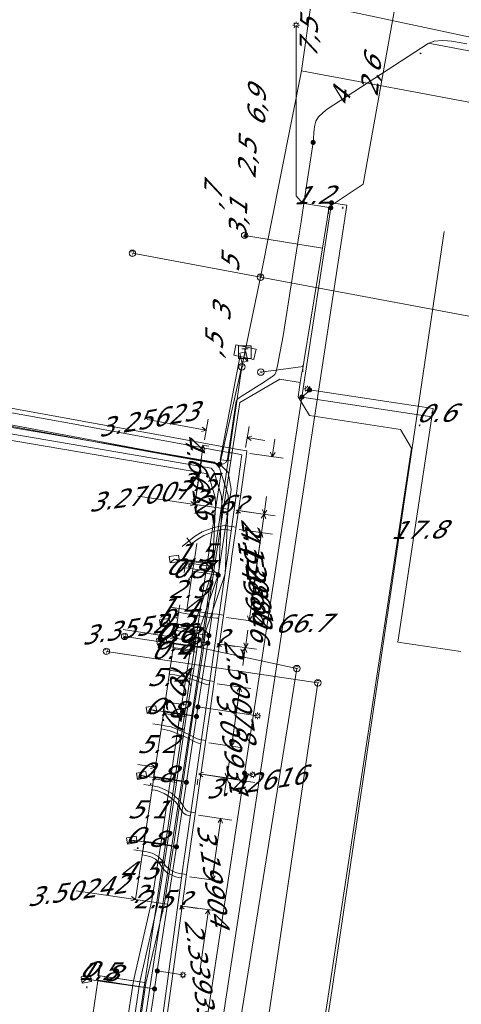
# Model space of a CAD drawing. Header units: metres. Extents: x 124576 to 133557, y 395865 to 402386.
# Tile 139 of 256: x 126481 to 126515, y 399558 to 399635. Entities that reach past the tile are written whole.
import ezdxf
from ezdxf.enums import TextEntityAlignment as Align

# ---------------------------------------------------------------- set-up
doc = ezdxf.new("R2010")
doc.units = ezdxf.units.M
doc.header["$MEASUREMENT"] = 0
for name, color, linetype, lineweight, true_color in [('LG_Datatransport_Reggefiber_Operator_BV', 3, 'Continuous', 13, 0x00ff00), ('LG_Datatransport_Ziggo_BV', 3, 'Continuous', 13, 0x00ff00), ('LG_Laag_Spanning', 7, 'Continuous', 13, 0x960000), ('LG_Laag_Spanning_Enexis_Netbeheer_BV', 7, 'Continuous', 13, 0x960000), ('LG_Midden_Spanning_Enexis_Netbeheer_BV', 7, 'Continuous', 13, 0xd20000), ('LG_Riool_Vrij_Verval_Gemeente_Tilburg_Ruimtelijke_Uitvoering', 7, 'Continuous', 13, 0xca00a0), ('LG_unet-3_Brabant_Water', 5, 'Continuous', 13, 0x0000ff), ('LG_unet-4_Brabant_Water', 5, 'Continuous', 13, 0x0000ff), ('LG_warmte_Ennatuurlijk_BV', 7, 'Continuous', 13, 0x008080), ('MV_Datatransport_lijn', 3, 'Continuous', 0, 0x00ff00), ('MV_warmte_lijn', 7, 'Continuous', 0, 0x008080)]:
    doc.layers.add(name, color=color, linetype=linetype, lineweight=lineweight, true_color=true_color)
for name, color, linetype, lineweight in [('LG_Laag_Spanning_P_Enexis_Netbeheer_BV', 7, 'Continuous', 0), ('LG_Midden_Spanning_P_Enexis_Netbeheer_BV', 7, 'Continuous', 0), ('LG_overig_P_Gemeente_Tilburg_Ruimtelijke_Uitvoering', 7, 'Continuous', 0), ('LG_Riool_Vrij_Verval_P_Gemeente_Tilburg_Ruimtelijke_Uitvoering', 7, 'Continuous', 0), ('LG_unet-4_P_Brabant_Water', 7, 'Continuous', 0), ('MV_Datatransport', 7, 'Continuous', 0), ('MV_Laag_Spanning', 7, 'Continuous', 0), ('MV_Laag_Spanning_lijn', 7, 'Continuous', 0), ('MV_Laag_Spanning_pijl', 7, 'Continuous', 0), ('MV_Midden_Spanning_pijl', 7, 'Continuous', 0), ('MV_unet-4', 7, 'Continuous', 0), ('MV_warmte', 7, 'Continuous', 0)]:
    doc.layers.add(name, color=color, linetype=linetype, lineweight=lineweight)
doc.styles.add('Klic_Annotatie', font='verdanai.ttf', dxfattribs={"oblique": 20, "height": 1.4})
doc.styles.add('Style-Arial', font='arial.ttf')

# ---------------------------------------------------------------- blocks, each defined once
blk = doc.blocks.new('Mof')
at = {"layer": 'LG_Laag_Spanning_P_Enexis_Netbeheer_BV'}
h = blk.add_hatch(color=256, dxfattribs=at)
edge = h.paths.add_edge_path()
edge.add_arc((0, 0), 2, 0, 360)
blk = doc.blocks.new('DeliveryPoint')
at = {"layer": 'LG_Laag_Spanning_P_Enexis_Netbeheer_BV', "flags": 128}
blk.add_lwpolyline([(-3.75, -2.5), (3.75, -2.5), (3.75, 2.5), (-3.75, 2.5), (-3.75, -2.5)], close=True, dxfattribs=at)
blk.add_lwpolyline([(-3.75, 2.5), (-3.75, 2.16), (0, 0), (3.75, 2.16)], dxfattribs=at)
blk = doc.blocks.new('Mof_1')
at = {"layer": 'LG_Midden_Spanning_P_Enexis_Netbeheer_BV'}
h = blk.add_hatch(color=256, dxfattribs=at)
edge = h.paths.add_edge_path()
edge.add_arc((0, 0), 2, 0, 360)
blk = doc.blocks.new('Streetlight')
at = {"layer": 'LG_Laag_Spanning_P_Enexis_Netbeheer_BV'}
for p, q in [((-1.77, 1.77), (-1.06, 1.06)), ((0, 2.5), (0, 1.5)), ((1.77, 1.77), (1.06, 1.06)), ((-1.06, -1.06), (-1.77, -1.77)), ((0, -1.5), (0, -2.5)), ((1.06, -1.06), (1.77, -1.77))]:
    blk.add_line(p, q, dxfattribs=at)
at = {"layer": 'LG_Laag_Spanning_P_Enexis_Netbeheer_BV', "flags": 128}
for points in [[(-2.5, 0), (-1.5, 0)], [(1.5, 0), (2.5, 0)]]:
    blk.add_lwpolyline(points, dxfattribs=at)
at = {"layer": 'LG_Laag_Spanning_P_Enexis_Netbeheer_BV'}
blk.add_circle((0, 0), 1.5, dxfattribs=at)
blk = doc.blocks.new('Aansluitkast_1')
at = {"layer": 'LG_Laag_Spanning_P_Enexis_Netbeheer_BV'}
for p, q in [((-2.5, 2.5), (2.5, 2.5)), ((0, -2.5), (0, 2.5))]:
    blk.add_line(p, q, dxfattribs=at)
at = {"layer": 'LG_Laag_Spanning_P_Enexis_Netbeheer_BV', "flags": 128}
blk.add_lwpolyline([(-5, -5), (5, -5), (5, 5), (-5, 5), (-5, -5)], close=True, dxfattribs=at)
blk = doc.blocks.new('m_pijl')
at = {"layer": 'MV_Laag_Spanning_pijl'}
blk.add_hatch(color=7, dxfattribs=at).paths.add_polyline_path([(-1, -0.33), (-1, 0), (-1, 0.33), (0, 0)])
at = {"layer": 'MV_Laag_Spanning_pijl', "flags": 128}
blk.add_lwpolyline([(-1, 0), (-1, 0.33), (0, 0), (-1, -0.33), (-1, 0)], close=True, dxfattribs=at)
blk = doc.blocks.new('m_pijl_1')
at = {"layer": 'MV_Midden_Spanning_pijl'}
blk.add_hatch(color=7, dxfattribs=at).paths.add_polyline_path([(-1, -0.33), (-1, 0), (-1, 0.33), (0, 0)])
at = {"layer": 'MV_Midden_Spanning_pijl', "flags": 128}
blk.add_lwpolyline([(-1, 0), (-1, 0.33), (0, 0), (-1, -0.33), (-1, 0)], close=True, dxfattribs=at)
blk = doc.blocks.new('Anode')
at = {"layer": 'LG_unet-4_P_Brabant_Water'}
blk.add_circle((0, 0), 2.5, dxfattribs=at)
at = {"layer": 'LG_unet-4_P_Brabant_Water', "style": 'Style-Arial'}
blk.add_text('A', height=2.5, dxfattribs=at).set_placement((0, 0), align=Align.MIDDLE_CENTER)
blk = doc.blocks.new('Afsluiter_2')
at = {"layer": 'LG_unet-4_P_Brabant_Water'}
blk.add_line((0, -2.5), (0, 2.5), dxfattribs=at)
blk.add_solid([(-0.25, 2.5), (0.25, 2.5), (-0.25, -2.5), (0.25, -2.5)], dxfattribs=at)
blk = doc.blocks.new('Onbekend_2')
at = {"layer": 'LG_Riool_Vrij_Verval_P_Gemeente_Tilburg_Ruimtelijke_Uitvoering'}
blk.add_hatch(color=256, dxfattribs=at).paths.add_polyline_path([(-0.25, -1.07, -0.262633), (0.23, 0.15), (0.59, 0.47, 0.379827), (0.7, 1.26), (0.69, 1.26, 0.228508), (-0.03, 1.53), (-0.03, 1.52, 0.459053), (-0.82, 0.79), (-1.29, 0.85, -0.414214), (-0.08, 2, -0.243799), (1.09, 1.52, -0.379827), (0.9, 0.11), (0.54, -0.2, 0.262633), (0.23, -1.08), (-0.17, -1.07)])
blk.add_circle((0, 0), 2.5, dxfattribs=at)
at = {"layer": 'LG_Riool_Vrij_Verval_P_Gemeente_Tilburg_Ruimtelijke_Uitvoering', "extrusion": (0, 0, -1)}
blk.add_solid([(0.34, -2.06), (-0.21, -2.06), (0.34, -1.51), (-0.21, -1.51)], dxfattribs=at)
blk = doc.blocks.new('Onbekend_1')
at = {"layer": 'LG_overig_P_Gemeente_Tilburg_Ruimtelijke_Uitvoering'}
blk.add_hatch(color=256, dxfattribs=at).paths.add_polyline_path([(-0.25, -1.07, -0.262633), (0.23, 0.15), (0.59, 0.47, 0.379827), (0.7, 1.26), (0.69, 1.26, 0.228508), (-0.03, 1.53), (-0.03, 1.52, 0.459053), (-0.82, 0.79), (-1.29, 0.85, -0.414214), (-0.08, 2, -0.243799), (1.09, 1.52, -0.379827), (0.9, 0.11), (0.54, -0.2, 0.262633), (0.23, -1.08), (-0.17, -1.07)])
blk.add_circle((0, 0), 2.5, dxfattribs=at)
at = {"layer": 'LG_overig_P_Gemeente_Tilburg_Ruimtelijke_Uitvoering', "extrusion": (0, 0, -1)}
blk.add_solid([(0.34, -2.06), (-0.21, -2.06), (0.34, -1.51), (-0.21, -1.51)], dxfattribs=at)

msp = doc.modelspace()

# ---------------------------------------------------------------- linework, layer by layer
at = {"layer": 'LG_Datatransport_Reggefiber_Operator_BV'}
for p, q in [((126473.773, 399603.854), (126495.984, 399600.072)), ((126473.572, 399602.874), (126495.468, 399599.146)), ((126495.984, 399600.072), (126496.38, 399599.624)), ((126495.468, 399599.146), (126495.483, 399599.128)), ((126495.483, 399599.128), (126495.553, 399598.892)), ((126496.38, 399599.624), (126496.51, 399599.182)), ((126496.51, 399599.182), (126497.036, 399597.5)), ((126495.553, 399598.892), (126496.039, 399597.337)), ((126497.036, 399597.5), (126497.05, 399596.796)), ((126495.825, 399591.529), (126496.05, 399596.807)), ((126496.039, 399597.337), (126496.05, 399596.807)), ((126496.538, 399597.419), (126496.55, 399596.802)), ((126496.819, 399591.344), (126497.05, 399596.796)), ((126493.756, 399591.825), (126496.322, 399591.436)), ((126494.3, 399587.035), (126495.825, 399591.529)), ((126494.791, 399586.922), (126496.322, 399591.436)), ((126495.281, 399586.81), (126496.819, 399591.344)), ((126493.054, 399587.185), (126494.791, 399586.922)), ((126494.085, 399585.293), (126494.3, 399587.035)), ((126494.58, 399585.223), (126494.791, 399586.922)), ((126495.075, 399585.152), (126495.281, 399586.81)), ((126492.798, 399585.493), (126494.58, 399585.223)), ((126493.281, 399580.261), (126494.085, 399585.293)), ((126493.775, 399580.185), (126494.58, 399585.223)), ((126494.27, 399580.11), (126495.075, 399585.152)), ((126492.034, 399580.449), (126493.775, 399580.185)), ((126492.529, 399575.123), (126493.281, 399580.261)), ((126493.026, 399575.059), (126493.775, 399580.185)), ((126493.518, 399574.976), (126494.27, 399580.11)), ((126491.258, 399575.327), (126493.026, 399575.059)), ((126491.792, 399570.225), (126492.529, 399575.123)), ((126492.286, 399570.149), (126493.026, 399575.059)), ((126492.781, 399570.073), (126493.518, 399574.976)), ((126490.515, 399570.417), (126492.286, 399570.149)), ((126491.1, 399565.824), (126491.792, 399570.225)), ((126492.082, 399565.633), (126492.781, 399570.073)), ((126489.648, 399559.567), (126491.1, 399565.824)), ((126490.631, 399559.379), (126492.082, 399565.633)), ((126487.024, 399559.945), (126490.14, 399559.473)), ((126487.458, 399545.03), (126489.648, 399559.567)), ((126487.953, 399544.956), (126490.14, 399559.473)), ((126488.447, 399544.883), (126490.631, 399559.379))]:
    msp.add_line(p, q, dxfattribs=at)
at = {"layer": 'LG_Datatransport_Reggefiber_Operator_BV', "flags": 128}
for points in [[(126514.491, 399499.619), (126500.512, 399506.313), (126503.481, 399513.77), (126504.402, 399518.684), (126499.333, 399520.686), (126505.194, 399559.126), (126513.903, 399618.07)], [(126514.491, 399499.619), (126500.512, 399506.313), (126503.481, 399513.77), (126504.402, 399518.684), (126499.333, 399520.686), (126505.194, 399559.126), (126513.903, 399618.07)], [(126473.673, 399603.364), (126495.726, 399599.609), (126495.932, 399599.376), (126496.031, 399599.037), (126496.538, 399597.419)], [(126496.55, 399596.802), (126496.322, 399591.436), (126494.791, 399586.922), (126494.58, 399585.223), (126493.775, 399580.185), (126493.026, 399575.059), (126492.286, 399570.149), (126491.591, 399565.728), (126490.14, 399559.473), (126487.953, 399544.956)], [(126496.538, 399597.419), (126496.55, 399596.802), (126496.322, 399591.436)], [(126490.14, 399559.473), (126491.591, 399565.728), (126492.286, 399570.149)]]:
    msp.add_lwpolyline(points, dxfattribs=at)
at = {"layer": 'LG_Datatransport_Ziggo_BV'}
for p, q in [((126495.389, 399591.977), (126496.495, 399599.247)), ((126493.73, 399592.231), (126495.389, 399591.977)), ((126494.624, 399586.942), (126495.389, 399591.977)), ((126492.974, 399587.188), (126494.624, 399586.942)), ((126494.386, 399585.358), (126494.624, 399586.942)), ((126492.737, 399585.605), (126494.386, 399585.358)), ((126493.636, 399580.316), (126494.386, 399585.358)), ((126491.981, 399580.561), (126493.636, 399580.316)), ((126492.89, 399575.272), (126493.636, 399580.316)), ((126491.225, 399575.518), (126492.89, 399575.272)), ((126492.144, 399570.223), (126492.89, 399575.272)), ((126490.468, 399570.471), (126492.144, 399570.223)), ((126490.533, 399559.44), (126492.144, 399570.223)), ((126486.88, 399559.987), (126490.533, 399559.44)), ((126488.37, 399545.002), (126490.533, 399559.44))]:
    msp.add_line(p, q, dxfattribs=at)
at = {"layer": 'LG_Datatransport_Ziggo_BV', "flags": 128}
for points in [[(126493.73, 399592.231), (126495.389, 399591.977), (126494.624, 399586.942), (126494.386, 399585.358), (126493.636, 399580.316), (126492.89, 399575.272), (126492.144, 399570.223), (126490.533, 399559.44), (126488.37, 399545.002)], [(126492.974, 399587.188), (126494.624, 399586.942), (126494.386, 399585.358), (126493.636, 399580.316), (126492.89, 399575.272), (126492.144, 399570.223), (126490.533, 399559.44), (126488.37, 399545.002)], [(126492.737, 399585.605), (126494.386, 399585.358), (126493.636, 399580.316), (126492.89, 399575.272), (126492.144, 399570.223), (126490.533, 399559.44), (126488.37, 399545.002), (126488.133, 399543.419), (126485.985, 399528.991), (126484.913, 399521.65), (126453.578, 399536.709), (126452.065, 399537.439), (126437.354, 399544.539), (126435.846, 399545.267), (126410.998, 399557.26), (126410.023, 399557.634), (126410.442, 399557.145), (126410.616, 399556.674), (126410.624, 399556.254), (126407.869, 399549.64), (126407.889, 399549.2), (126408.142, 399548.73), (126409.057, 399548.197), (126408.866, 399547.77)], [(126491.981, 399580.561), (126493.636, 399580.316), (126492.89, 399575.272), (126492.144, 399570.223), (126490.533, 399559.44), (126488.37, 399545.002), (126488.133, 399543.419), (126485.985, 399528.991), (126484.913, 399521.65), (126453.578, 399536.709), (126452.065, 399537.439), (126437.354, 399544.539), (126435.846, 399545.267), (126410.998, 399557.26), (126410.023, 399557.634), (126410.442, 399557.145), (126410.616, 399556.674), (126410.624, 399556.254), (126407.869, 399549.64), (126407.889, 399549.2), (126408.142, 399548.73), (126409.057, 399548.197), (126408.866, 399547.77)], [(126491.225, 399575.518), (126492.89, 399575.272), (126492.144, 399570.223), (126490.533, 399559.44), (126488.37, 399545.002), (126488.133, 399543.419), (126485.985, 399528.991), (126484.913, 399521.65), (126453.578, 399536.709), (126452.065, 399537.439), (126437.354, 399544.539), (126435.846, 399545.267), (126410.998, 399557.26), (126410.023, 399557.634), (126410.442, 399557.145), (126410.616, 399556.674), (126410.624, 399556.254), (126407.869, 399549.64), (126407.889, 399549.2), (126408.142, 399548.73), (126409.057, 399548.197), (126408.866, 399547.77)], [(126490.468, 399570.471), (126492.144, 399570.223), (126490.533, 399559.44), (126488.37, 399545.002), (126488.133, 399543.419), (126485.985, 399528.991), (126484.913, 399521.65), (126453.578, 399536.709), (126452.065, 399537.439), (126437.354, 399544.539), (126435.846, 399545.267), (126410.998, 399557.26), (126410.023, 399557.634), (126410.442, 399557.145), (126410.616, 399556.674), (126410.624, 399556.254), (126407.869, 399549.64), (126407.889, 399549.2), (126408.142, 399548.73), (126409.057, 399548.197), (126408.866, 399547.77)], [(126486.88, 399559.987), (126490.533, 399559.44), (126488.37, 399545.002), (126488.133, 399543.419), (126485.985, 399528.991), (126484.913, 399521.65), (126453.578, 399536.709), (126452.065, 399537.439), (126437.354, 399544.539), (126435.846, 399545.267), (126410.998, 399557.26), (126410.023, 399557.634), (126410.442, 399557.145), (126410.616, 399556.674), (126410.624, 399556.254), (126407.869, 399549.64), (126407.889, 399549.2), (126408.142, 399548.73), (126409.057, 399548.197), (126408.866, 399547.77)]]:
    msp.add_lwpolyline(points, dxfattribs=at)
at = {"layer": 'LG_Laag_Spanning', "flags": 128}
msp.add_lwpolyline([(126499.055, 399608.09), (126499.056, 399608.09), (126499.057, 399608.091), (126499.058, 399608.092), (126499.059, 399608.092), (126499.06, 399608.093), (126499.061, 399608.094), (126499.062, 399608.095), (126499.062, 399608.096), (126499.063, 399608.098), (126499.228, 399608.881), (126499.228, 399608.882), (126499.228, 399608.883), (126499.228, 399608.885), (126499.228, 399608.886), (126499.227, 399608.887), (126499.227, 399608.888), (126499.226, 399608.889), (126499.225, 399608.89), (126499.224, 399608.891), (126499.223, 399608.892), (126499.222, 399608.892), (126499.22, 399608.893), (126497.655, 399609.224), (126497.654, 399609.224), (126497.653, 399609.224), (126497.651, 399609.224), (126497.65, 399609.224), (126497.649, 399609.223), (126497.648, 399609.223), (126497.647, 399609.222), (126497.646, 399609.221), (126497.645, 399609.22), (126497.644, 399609.219), (126497.644, 399609.218), (126497.643, 399609.216), (126497.477, 399608.434), (126497.477, 399608.433), (126497.477, 399608.432), (126497.477, 399608.43), (126497.477, 399608.429), (126497.478, 399608.428), (126497.478, 399608.427), (126497.479, 399608.426), (126497.48, 399608.425), (126497.481, 399608.424), (126497.482, 399608.423), (126497.483, 399608.423), (126497.485, 399608.422), (126499.051, 399608.09), (126499.052, 399608.09), (126499.053, 399608.09), (126499.055, 399608.09)], dxfattribs=at)
at = {"layer": 'LG_Laag_Spanning_Enexis_Netbeheer_BV'}
for p, q in [((126496.397, 399599.898), (126498.27, 399608.266)), ((126503.405, 399605.711), (126503.241, 399605.79)), ((126494.688, 399580.955), (126499.337, 399580.259)), ((126498.33, 399575.776), (126498.965, 399575.657)), ((126491.515, 399560.333), (126493.519, 399560.024))]:
    msp.add_line(p, q, dxfattribs=at)
at = {"layer": 'LG_Laag_Spanning_Enexis_Netbeheer_BV', "flags": 128}
for points in [[(126494.935, 399638.381), (126494.917, 399638.289), (126495.311, 399637.693), (126519.617, 399632.464)], [(126505.057, 399619.928), (126502.848, 399620.295), (126502.355, 399620.877), (126502.355, 399634.193)], [(126505.117, 399620.323), (126505.057, 399619.928), (126502.806, 399605.154), (126498.33, 399575.776), (126495.077, 399554.43), (126494.675, 399551.783), (126494.156, 399548.37), (126493.769, 399545.829), (126492.671, 399538.607), (126491.006, 399527.711), (126490.009, 399521.187), (126489.196, 399515.86), (126489.115, 399515.332)], [(126505.117, 399620.323), (126505.057, 399619.928), (126502.806, 399605.154), (126498.33, 399575.776), (126495.077, 399554.43), (126494.675, 399551.783), (126494.156, 399548.37), (126493.769, 399545.829), (126492.671, 399538.607), (126491.006, 399527.711), (126490.009, 399521.187), (126489.196, 399515.86), (126489.115, 399515.332)], [(126502.806, 399605.154), (126503.305, 399605.557), (126503.405, 399605.711)], [(126478.931, 399603.201), (126493.369, 399600.494), (126496.036, 399600.008), (126496.397, 399599.898), (126497.059, 399599.268), (126497.288, 399597.961), (126497.251, 399597.713), (126496.268, 399591.237), (126497.251, 399597.713), (126496.268, 399591.237), (126497.251, 399597.713), (126496.268, 399591.237), (126496.265, 399591.214), (126495.454, 399585.936), (126494.812, 399581.759), (126494.688, 399580.955), (126494.573, 399580.204), (126493.783, 399575.064), (126493.293, 399571.872), (126493.008, 399570.023), (126491.515, 399560.333), (126491.298, 399558.928), (126491.21, 399558.356), (126489.063, 399544.404)], [(126478.931, 399603.201), (126493.369, 399600.494), (126496.036, 399600.008), (126496.397, 399599.898), (126497.059, 399599.268), (126497.288, 399597.961), (126497.251, 399597.713), (126496.268, 399591.237), (126497.251, 399597.713), (126496.268, 399591.237), (126497.251, 399597.713), (126496.268, 399591.237), (126497.251, 399597.713), (126496.268, 399591.237)], [(126478.931, 399603.201), (126493.369, 399600.494), (126496.036, 399600.008), (126496.397, 399599.898), (126497.059, 399599.268), (126497.288, 399597.961), (126497.251, 399597.713), (126496.268, 399591.237), (126497.251, 399597.713), (126496.268, 399591.237), (126497.251, 399597.713), (126496.268, 399591.237), (126497.251, 399597.713), (126496.268, 399591.237), (126497.251, 399597.713), (126496.268, 399591.237)], [(126496.268, 399591.237), (126496.262, 399591.269), (126495.365, 399592.125), (126494.385, 399592.271), (126492.847, 399592.501)], [(126496.268, 399591.237), (126496.265, 399591.214), (126495.454, 399585.936), (126494.812, 399581.759), (126494.688, 399580.955), (126494.573, 399580.204), (126493.783, 399575.064), (126493.293, 399571.872), (126493.008, 399570.023), (126491.515, 399560.333), (126491.298, 399558.928), (126491.21, 399558.356), (126489.063, 399544.404), (126488.94, 399543.603), (126488.778, 399542.548), (126487.399, 399533.725), (126486.97, 399530.98), (126486.856, 399530.252), (126486.777, 399529.742), (126485.862, 399523.825), (126485.748, 399523.001)], [(126496.268, 399591.237), (126496.265, 399591.214), (126495.454, 399585.936), (126494.812, 399581.759), (126494.688, 399580.955), (126494.573, 399580.204), (126493.783, 399575.064), (126493.293, 399571.872), (126493.008, 399570.023), (126491.515, 399560.333), (126491.298, 399558.928), (126491.21, 399558.356), (126489.063, 399544.404), (126488.94, 399543.603), (126488.778, 399542.548), (126487.399, 399533.725), (126486.97, 399530.98), (126486.856, 399530.252), (126486.777, 399529.742)], [(126495.545, 399586.529), (126495.354, 399586.811), (126494.826, 399587.144), (126493.482, 399587.347), (126492.691, 399587.467), (126492.098, 399587.557)], [(126495.454, 399585.936), (126495.196, 399585.773), (126494.637, 399585.655), (126493.258, 399585.864), (126492.467, 399585.984), (126491.873, 399586.074)], [(126494.573, 399580.204), (126492.449, 399580.525), (126491.658, 399580.645), (126491.065, 399580.735)], [(126493.783, 399575.064), (126491.671, 399575.384), (126490.88, 399575.504), (126490.287, 399575.594)], [(126493.008, 399570.023), (126490.908, 399570.341), (126490.117, 399570.461), (126489.524, 399570.551)], [(126491.298, 399558.928), (126487.359, 399559.489), (126486.568, 399559.605), (126485.975, 399559.695)]]:
    msp.add_lwpolyline(points, dxfattribs=at)
at = {"layer": 'LG_Midden_Spanning_Enexis_Netbeheer_BV'}
for p, q in [((126504.789, 399627.629), (126512.67, 399632.771)), ((126502.597, 399617.902), (126501.354, 399609.941)), ((126501.354, 399609.941), (126502.597, 399617.902)), ((126501.354, 399609.941), (126502.597, 399617.902)), ((126501.354, 399609.941), (126502.597, 399617.902)), ((126496.987, 399600.288), (126497.679, 399604.844))]:
    msp.add_line(p, q, dxfattribs=at)
at = {"layer": 'LG_Midden_Spanning_Enexis_Netbeheer_BV', "flags": 128}
for points in [[(126503.678, 399625.037), (126503.771, 399626.059), (126503.809, 399626.387), (126503.899, 399626.703), (126504.113, 399627.042), (126504.458, 399627.37), (126504.789, 399627.629), (126512.67, 399632.771), (126513.127, 399632.954), (126513.787, 399632.998), (126514.169, 399632.971), (126514.482, 399632.941), (126514.795, 399632.897), (126515.078, 399632.85), (126515.689, 399632.747)], [(126512.67, 399632.771), (126513.127, 399632.954), (126513.787, 399632.998), (126514.169, 399632.971), (126514.482, 399632.941), (126514.795, 399632.897), (126515.078, 399632.85), (126515.689, 399632.747)], [(126504.789, 399627.629), (126509.022, 399630.391), (126512.67, 399632.771)], [(126504.789, 399627.629), (126509.022, 399630.391), (126512.67, 399632.771)], [(126503.678, 399625.037), (126503.771, 399626.059), (126503.809, 399626.387), (126503.899, 399626.703), (126504.113, 399627.042), (126504.458, 399627.37), (126504.789, 399627.629)], [(126479.171, 399603.03), (126488.231, 399601.374), (126493.532, 399600.406), (126496.157, 399599.926), (126496.428, 399599.907), (126496.451, 399599.909), (126496.677, 399599.944), (126496.693, 399599.949), (126496.86, 399600.047), (126496.963, 399600.213), (126496.987, 399600.288), (126497.679, 399604.844), (126497.685, 399604.869), (126497.764, 399604.995), (126497.893, 399605.086), (126498.14, 399605.242), (126499.875, 399606.342), (126500.181, 399606.536), (126500.465, 399606.724), (126500.502, 399606.75), (126500.683, 399606.924), (126500.79, 399607.15), (126500.945, 399607.843), (126500.98, 399608.025), (126501.354, 399609.941), (126502.597, 399617.902), (126502.736, 399618.825), (126503.039, 399620.821), (126503.678, 399625.037)], [(126502.597, 399617.902), (126502.736, 399618.825), (126503.039, 399620.821), (126503.678, 399625.037)], [(126410.905, 399615.984), (126411.888, 399615.798), (126430.987, 399612.157), (126455.721, 399607.442), (126468.422, 399605.021), (126470.387, 399604.652), (126477.204, 399603.392), (126479.171, 399603.03), (126488.231, 399601.374), (126493.532, 399600.406), (126496.157, 399599.926), (126496.428, 399599.907), (126496.451, 399599.909), (126496.677, 399599.944), (126496.693, 399599.949), (126496.86, 399600.047), (126496.963, 399600.213), (126496.987, 399600.288)], [(126497.679, 399604.844), (126497.685, 399604.869), (126497.764, 399604.995), (126497.893, 399605.086), (126498.14, 399605.242), (126499.875, 399606.342), (126500.181, 399606.536), (126500.465, 399606.724), (126500.502, 399606.75), (126500.683, 399606.924), (126500.79, 399607.15), (126500.945, 399607.843), (126500.98, 399608.025), (126501.354, 399609.941)], [(126496.987, 399600.288), (126497.349, 399602.671), (126497.679, 399604.844)], [(126496.987, 399600.288), (126497.349, 399602.671), (126497.679, 399604.844)]]:
    msp.add_lwpolyline(points, dxfattribs=at)
at = {"layer": 'LG_Riool_Vrij_Verval_Gemeente_Tilburg_Ruimtelijke_Uitvoering'}
for p, q in [((126502.76, 399630.63), (126508.04, 399666.78)), ((126502.76, 399630.63), (126499.57, 399614.51)), ((126502.76, 399630.63), (126537.98, 399624.04)), ((126499.57, 399614.51), (126489.57, 399616.38)), ((126499.57, 399614.51), (126498.12, 399607.51)), ((126499.57, 399614.51), (126525.3, 399609.7)), ((126498.12, 399607.51), (126494.9, 399585.57)), ((126488.96, 399586.46), (126494.9, 399585.57)), ((126487.54, 399585.29), (126504.05, 399582.83)), ((126502.41, 399583.95), (126494.9, 399585.57)), ((126491.56, 399516.27), (126502.41, 399583.95)), ((126504.05, 399582.83), (126493.75, 399513.29))]:
    msp.add_line(p, q, dxfattribs=at)
at = {"layer": 'LG_unet-3_Brabant_Water'}
for p, q in [((126498.33, 399617.78), (126504.41, 399616.79)), ((126499.6, 399607.1), (126502.9, 399607.55))]:
    msp.add_line(p, q, dxfattribs=at)
at = {"layer": 'LG_unet-4_Brabant_Water'}
for p, q in [((126494.4, 399592.35), (126496.01, 399592.1)), ((126493.04, 399587.45), (126495.25, 399587.11)), ((126492.81, 399585.94), (126495.02, 399585.61)), ((126492.02, 399580.66), (126494.21, 399580.29)), ((126491.21, 399575.5), (126493.43, 399575.19)), ((126490.5, 399570.47), (126492.65, 399570.13)), ((126486.89, 399559.62), (126490.94, 399559))]:
    msp.add_line(p, q, dxfattribs=at)
at = {"layer": 'LG_unet-4_Brabant_Water', "flags": 128}
for points in [[(126510.07, 399635.55), (126507.59, 399621.77), (126504.94, 399620.01), (126504.89, 399619.72)], [(126504.89, 399619.72), (126504.81, 399619.22), (126504.78, 399619.03), (126504.28, 399616.01), (126503.47, 399611.07), (126502.98, 399608.07), (126502.95, 399607.87), (126502.87, 399607.38)], [(126497.25, 399600.17), (126496.41, 399600.25), (126497.98, 399608.4)], [(126502.87, 399607.38), (126502.81, 399607.06), (126502.68, 399606.29)], [(126486.5, 399529.96), (126486.53, 399530.17), (126488.59, 399543.64), (126488.72, 399544.48), (126490.94, 399559), (126492.65, 399570.13), (126493.42, 399575.19), (126494.21, 399580.29), (126495.02, 399585.61), (126495.25, 399587.11), (126496.01, 399592.1), (126497.25, 399600.17), (126497.95, 399604.73), (126501.07, 399606.55), (126502.68, 399606.29)], [(126502.68, 399606.29), (126502.51, 399605.17), (126503.39, 399603.7), (126510.49, 399602.62), (126511.37, 399601.15), (126500.16, 399527.54), (126499.49, 399522.92), (126499.11, 399520.29), (126502.05, 399516.41), (126502.13, 399515.6), (126501.87, 399515.02), (126498.34, 399507.17), (126497.89, 399506.18), (126497.73, 399505.86)]]:
    msp.add_lwpolyline(points, dxfattribs=at)
at = {"layer": 'LG_warmte_Ennatuurlijk_BV'}
for p, q in [((126493.453, 399593.483), (126494.002, 399593.917)), ((126493.816, 399594.153), (126494.188, 399593.682)), ((126492.524, 399588.746), (126493.216, 399588.641)), ((126493.261, 399588.938), (126493.171, 399588.345)), ((126491.802, 399583.917), (126492.494, 399583.813)), ((126492.539, 399584.11), (126492.45, 399583.516)), ((126491.899, 399579.824), (126491.809, 399579.23)), ((126491.162, 399579.631), (126491.854, 399579.527)), ((126490.452, 399574.884), (126491.145, 399574.78)), ((126491.189, 399575.077), (126491.1, 399574.483)), ((126490.432, 399569.985), (126490.338, 399569.392)), ((126489.693, 399569.797), (126490.385, 399569.688))]:
    msp.add_line(p, q, dxfattribs=at)
at = {"layer": 'LG_warmte_Ennatuurlijk_BV', "flags": 128}
for points in [[(126491.937, 399556.845), (126492.758, 399562.779), (126493.54, 399568.569), (126493.56, 399568.716), (126493.565, 399568.75), (126494.417, 399574.654), (126495.255, 399580.402), (126495.277, 399580.548), (126495.28, 399580.569), (126496.105, 399586.498), (126496.938, 399592.334), (126496.956, 399592.466), (126496.956, 399592.467), (126497.489, 399596.161), (126497.993, 399599.697), (126498.013, 399599.839), (126498.017, 399599.872), (126498.069, 399600.308), (126498.119, 399600.652), (126497.787, 399600.71), (126497.342, 399600.784), (126497.328, 399600.787), (126497.215, 399600.807), (126491.406, 399601.873), (126485.475, 399602.949), (126485.471, 399602.95), (126485.359, 399602.97), (126479.588, 399604.028)], [(126492.297, 399556.896), (126493.104, 399562.732), (126493.904, 399568.653), (126493.906, 399568.667), (126493.927, 399568.812), (126494.763, 399574.603), (126495.626, 399580.52), (126495.629, 399580.537), (126495.646, 399580.665), (126496.452, 399586.45), (126497.301, 399592.405), (126497.303, 399592.416), (126497.32, 399592.536), (126497.836, 399596.111), (126498.358, 399599.782), (126498.36, 399599.794), (126498.376, 399599.927), (126498.416, 399600.262), (126498.515, 399600.939), (126497.846, 399601.055), (126497.529, 399601.108), (126497.411, 399601.128), (126497.403, 399601.129), (126491.468, 399602.218), (126485.655, 399603.272), (126485.538, 399603.293), (126485.533, 399603.294), (126479.652, 399604.372)], [(126497.674, 399594.99), (126497.1, 399595.073), (126496.728, 399595.127), (126495.925, 399594.972), (126495.015, 399594.613), (126494.422, 399594.251), (126494.002, 399593.917)], [(126497.285, 399594.743), (126497.056, 399594.776), (126496.735, 399594.823), (126496.009, 399594.683), (126495.149, 399594.343), (126494.594, 399594.005), (126494.189, 399593.683)], [(126496.301, 399587.872), (126496.148, 399587.895), (126495.678, 399587.933), (126494.91, 399588.053), (126493.541, 399588.286), (126493.171, 399588.342)], [(126496.691, 399588.126), (126496.182, 399588.197), (126495.714, 399588.234), (126494.959, 399588.352), (126493.589, 399588.585), (126493.216, 399588.641)], [(126495.963, 399582.941), (126495.345, 399583.031), (126495.048, 399583.134), (126494.677, 399583.278), (126493.789, 399583.554), (126492.937, 399583.747), (126492.494, 399583.813)], [(126495.575, 399582.693), (126495.273, 399582.738), (126494.944, 399582.852), (126494.578, 399582.994), (126493.711, 399583.264), (126492.881, 399583.452), (126492.45, 399583.516)], [(126494.917, 399578.081), (126494.723, 399578.111), (126494.445, 399578.216), (126493.953, 399578.488), (126493.359, 399578.763), (126492.513, 399579.097), (126492.058, 399579.193), (126491.81, 399579.23)], [(126495.304, 399578.328), (126494.8, 399578.402), (126494.571, 399578.489), (126494.089, 399578.756), (126493.477, 399579.039), (126492.599, 399579.386), (126492.111, 399579.488), (126491.854, 399579.527)], [(126494.097, 399572.44), (126493.942, 399572.464), (126493.767, 399572.536), (126493.565, 399572.668), (126493.41, 399572.855), (126493.28, 399573.08), (126492.972, 399573.505), (126492.447, 399573.967), (126492.049, 399574.182), (126491.567, 399574.394), (126491.339, 399574.448), (126491.1, 399574.483)], [(126494.486, 399572.686), (126494.023, 399572.755), (126493.907, 399572.803), (126493.767, 399572.894), (126493.657, 399573.027), (126493.532, 399573.244), (126493.195, 399573.708), (126492.619, 399574.215), (126492.181, 399574.452), (126491.662, 399574.68), (126491.395, 399574.742), (126491.145, 399574.78)], [(126493.41, 399567.611), (126493.204, 399567.642), (126492.949, 399567.696), (126492.757, 399567.759), (126492.558, 399567.866), (126492.297, 399568.004), (126491.935, 399568.341), (126491.623, 399568.798), (126491.382, 399569.06), (126491.003, 399569.256), (126490.628, 399569.346), (126490.338, 399569.392)], [(126493.8, 399567.858), (126493.257, 399567.937), (126493.027, 399567.986), (126492.875, 399568.036), (126492.699, 399568.13), (126492.472, 399568.251), (126492.164, 399568.538), (126491.858, 399568.985), (126491.567, 399569.302), (126491.109, 399569.539), (126490.687, 399569.641), (126490.385, 399569.688)]]:
    msp.add_lwpolyline(points, dxfattribs=at)
at = {"layer": 'MV_Datatransport_lijn'}
for p, q in [((126493.612, 399591.44), (126493.73, 399592.231)), ((126492.856, 399586.396), (126492.974, 399587.188)), ((126492.856, 399586.396), (126492.737, 399585.605)), ((126492.099, 399581.352), (126491.981, 399580.561)), ((126492.099, 399581.352), (126493.753, 399581.104)), ((126491.343, 399576.309), (126491.225, 399575.518)), ((126490.587, 399571.263), (126490.468, 399570.471)), ((126486.999, 399560.778), (126486.88, 399559.987))]:
    msp.add_line(p, q, dxfattribs=at)
at = {"layer": 'MV_Laag_Spanning_lijn'}
for p, q in [((126513.044, 399604.251), (126503.405, 399605.711)), ((126512.948, 399603.618), (126502.806, 399605.154)), ((126494.273, 399591.544), (126496.268, 399591.237)), ((126492.957, 399586.914), (126495.545, 399586.529)), ((126492.869, 399586.322), (126495.454, 399585.936)), ((126515.201, 399585.275), (126510.283, 399586.02))]:
    msp.add_line(p, q, dxfattribs=at)
at = {"layer": 'MV_Laag_Spanning_pijl'}
for p, q in [((126506.303, 399620.143), (126505.117, 399620.323)), ((126512.948, 399603.618), (126513.044, 399604.251)), ((126510.283, 399586.02), (126512.948, 399603.618)), ((126494.45, 399596.772), (126494.952, 399600.206)), ((126494.45, 399596.772), (126497.05, 399596.386)), ((126494.606, 399593.714), (126494.385, 399592.271)), ((126494.273, 399591.544), (126494.385, 399592.271)), ((126493.837, 399588.705), (126494.273, 399591.544)), ((126493.033, 399587.415), (126493.238, 399588.789)), ((126492.869, 399586.322), (126492.957, 399586.914)), ((126492.957, 399586.914), (126493.031, 399587.415)), ((126492.811, 399585.932), (126492.869, 399586.322)), ((126492.014, 399580.591), (126492.811, 399585.932)), ((126491.244, 399575.449), (126492.014, 399580.591)), ((126490.491, 399570.404), (126491.244, 399575.449)), ((126489.821, 399565.923), (126490.491, 399570.404)), ((126489.821, 399565.923), (126492.318, 399565.55)), ((126487.095, 399561.014), (126486.878, 399559.559)), ((126486.878, 399559.559), (126484.764, 399545.417))]:
    msp.add_line(p, q, dxfattribs=at)
at = {"layer": 'MV_Laag_Spanning_pijl', "flags": 128}
msp.add_lwpolyline([(126496.256, 399554.204), (126506.275, 399619.956), (126506.303, 399620.143)], dxfattribs=at)
at = {"layer": 'MV_Midden_Spanning_pijl'}
msp.add_line((126528.701, 399629.789), (126512.672, 399632.783), dxfattribs=at)
at = {"layer": 'MV_warmte_lijn'}
for p, q in [((126495.327, 399602.569), (126490.717, 399603.396)), ((126495.189, 399601.799), (126495.481, 399603.425)), ((126495.327, 399602.569), (126494.954, 399602.459)), ((126495.327, 399602.569), (126495.015, 399602.802)), ((126498.394, 399601.224), (126498.686, 399602.85)), ((126498.532, 399601.994), (126498.906, 399602.103)), ((126495.107, 399601.387), (126494.45, 399596.772)), ((126495.107, 399601.387), (126494.886, 399601.067)), ((126495.107, 399601.387), (126495.23, 399601.018)), ((126495.177, 399601.377), (126495.538, 399601.326)), ((126498.532, 399601.994), (126498.844, 399601.761)), ((126498.532, 399601.994), (126499.902, 399601.748)), ((126500.487, 399600.491), (126500.68, 399601.87)), ((126498.748, 399600.735), (126501.348, 399600.37)), ((126500.487, 399600.491), (126500.363, 399600.86)), ((126500.487, 399600.491), (126500.708, 399600.812)), ((126494.45, 399596.772), (126489.993, 399597.407)), ((126494.45, 399596.772), (126494.081, 399596.649)), ((126494.45, 399596.772), (126494.13, 399596.993)), ((126494.45, 399596.772), (126494.327, 399597.141)), ((126494.45, 399596.772), (126494.671, 399597.092)), ((126494.52, 399596.762), (126494.881, 399596.711)), ((126499.847, 399596), (126500.046, 399597.378)), ((126497.687, 399596.311), (126498.056, 399596.434)), ((126497.687, 399596.311), (126498.007, 399596.09)), ((126497.687, 399596.311), (126499.066, 399596.115)), ((126498.118, 399596.251), (126500.718, 399595.885)), ((126498.118, 399596.249), (126500.708, 399595.876)), ((126499.857, 399596.006), (126499.216, 399591.44)), ((126499.857, 399596.006), (126499.636, 399595.686)), ((126499.847, 399596), (126499.724, 399596.369)), ((126499.847, 399596), (126500.069, 399596.32)), ((126499.857, 399596.006), (126499.981, 399595.638)), ((126497.91, 399594.805), (126500.5, 399594.431)), ((126499.639, 399594.555), (126499.008, 399590.171)), ((126499.639, 399594.555), (126499.417, 399594.236)), ((126499.639, 399594.555), (126499.762, 399594.186)), ((126498.685, 399587.685), (126499.276, 399591.856)), ((126496.926, 399587.934), (126499.547, 399587.563)), ((126498.685, 399587.685), (126498.562, 399588.054)), ((126498.685, 399587.685), (126498.906, 399588.005)), ((126492.878, 399586.383), (126488.838, 399586.989)), ((126498.389, 399585.581), (126498.581, 399586.959)), ((126492.878, 399586.383), (126492.509, 399586.263)), ((126492.878, 399586.383), (126492.56, 399586.607)), ((126496.197, 399585.886), (126496.567, 399586.006)), ((126496.197, 399585.886), (126496.515, 399585.662)), ((126496.197, 399585.886), (126497.573, 399585.68)), ((126496.627, 399585.826), (126499.25, 399585.461)), ((126496.627, 399585.825), (126499.248, 399585.454)), ((126498.386, 399585.576), (126498.165, 399585.255)), ((126498.386, 399585.576), (126498.191, 399584.197)), ((126498.389, 399585.581), (126498.264, 399585.949)), ((126498.386, 399585.576), (126498.51, 399585.207)), ((126498.389, 399585.581), (126498.609, 399585.901)), ((126496.2, 399582.756), (126498.823, 399582.391)), ((126497.3, 399577.884), (126497.956, 399582.375)), ((126497.961, 399582.511), (126497.356, 399578.159)), ((126497.961, 399582.511), (126497.741, 399582.19)), ((126497.961, 399582.511), (126498.086, 399582.142)), ((126495.542, 399578.141), (126498.161, 399577.759)), ((126497.3, 399577.884), (126497.178, 399578.254)), ((126497.3, 399577.884), (126497.523, 399578.203)), ((126496.94, 399575.412), (126497.139, 399576.789)), ((126491.364, 399576.25), (126489.988, 399576.462)), ((126491.364, 399576.25), (126490.994, 399576.131)), ((126491.364, 399576.25), (126491.047, 399576.475)), ((126491.298, 399575.82), (126491.231, 399575.39)), ((126494.684, 399575.299), (126494.617, 399574.869)), ((126494.751, 399575.729), (126495.121, 399575.848)), ((126494.751, 399575.729), (126495.068, 399575.504)), ((126494.751, 399575.729), (126499.129, 399575.055)), ((126495.181, 399575.667), (126497.801, 399575.287)), ((126495.181, 399575.666), (126497.8, 399575.284)), ((126496.939, 399575.41), (126496.717, 399575.09)), ((126496.939, 399575.41), (126496.739, 399574.032)), ((126496.94, 399575.412), (126496.817, 399575.781)), ((126496.939, 399575.41), (126497.061, 399575.04)), ((126496.94, 399575.412), (126497.162, 399575.731)), ((126494.722, 399572.501), (126497.342, 399572.121)), ((126496.481, 399572.246), (126495.851, 399567.898)), ((126496.481, 399572.246), (126496.259, 399571.926)), ((126496.481, 399572.246), (126496.603, 399571.876)), ((126495.817, 399567.432), (126496.006, 399568.811)), ((126494.035, 399567.676), (126496.679, 399567.314)), ((126495.817, 399567.432), (126495.692, 399567.8)), ((126495.817, 399567.432), (126496.037, 399567.753)), ((126489.821, 399565.923), (126485.187, 399566.6)), ((126489.821, 399565.923), (126489.502, 399566.145)), ((126489.821, 399565.923), (126489.452, 399565.801)), ((126493.287, 399565.417), (126493.656, 399565.539)), ((126493.287, 399565.417), (126493.606, 399565.195)), ((126493.287, 399565.417), (126494.664, 399565.216)), ((126493.718, 399565.358), (126496.362, 399564.996)), ((126495.5, 399565.114), (126494.87, 399560.51)), ((126495.5, 399565.114), (126495.281, 399564.793)), ((126495.5, 399565.114), (126495.625, 399564.746))]:
    msp.add_line(p, q, dxfattribs=at)

# ---------------------------------------------------------------- block references
at = {"layer": 'LG_Laag_Spanning_P_Enexis_Netbeheer_BV', "xscale": 0.1, "yscale": 0.1, "zscale": 0.1}
for name, p, rotation in [('Streetlight', (126502.355, 399634.193), 270), ('Mof', (126505.117, 399620.323), 359), ('DeliveryPoint', (126498.27, 399608.266), 282), ('Mof', (126496.397, 399599.898), 24), ('DeliveryPoint', (126492.847, 399592.501), 189), ('Mof', (126496.268, 399591.237), 359), ('DeliveryPoint', (126492.098, 399587.557), 189), ('DeliveryPoint', (126491.873, 399586.074), 189), ('DeliveryPoint', (126491.065, 399580.735), 189), ('DeliveryPoint', (126490.287, 399575.594), 189), ('Streetlight', (126498.965, 399575.657), 11), ('DeliveryPoint', (126489.524, 399570.551), 189), ('Mof', (126493.008, 399570.023), 279), ('DeliveryPoint', (126485.975, 399559.695), 189), ('Mof', (126491.298, 399558.928), 279)]:
    msp.add_blockref(name, p, dxfattribs=dict(at, rotation=rotation))
for name, p in [('Mof', (126505.057, 399619.928)), ('Aansluitkast_1', (126498.352, 399608.657)), ('Streetlight', (126503.241, 399605.79)), ('Mof', (126502.806, 399605.154)), ('Mof', (126503.405, 399605.711)), ('Mof', (126496.268, 399591.237)), ('Mof', (126495.545, 399586.529)), ('Mof', (126495.454, 399585.936)), ('Mof', (126494.688, 399580.955)), ('Mof', (126494.573, 399580.204)), ('Streetlight', (126499.337, 399580.259)), ('Mof', (126498.33, 399575.776)), ('Mof', (126493.783, 399575.064)), ('Mof', (126491.515, 399560.333)), ('Streetlight', (126493.519, 399560.024))]:
    msp.add_blockref(name, p, dxfattribs=at)
at = {"layer": 'LG_Midden_Spanning_P_Enexis_Netbeheer_BV', "xscale": 0.1, "yscale": 0.1, "zscale": 0.1, "rotation": 359}
msp.add_blockref('Mof_1', (126503.678, 399625.037), dxfattribs=at)
at = {"layer": 'LG_overig_P_Gemeente_Tilburg_Ruimtelijke_Uitvoering', "xscale": 0.1, "yscale": 0.1, "zscale": 0.1}
for p in [(126488.96, 399586.46), (126487.54, 399585.29)]:
    msp.add_blockref('Onbekend_1', p, dxfattribs=at)
at = {"layer": 'LG_Riool_Vrij_Verval_P_Gemeente_Tilburg_Ruimtelijke_Uitvoering', "xscale": 0.1, "yscale": 0.1, "zscale": 0.1}
for p in [(126489.57, 399616.38), (126499.57, 399614.51), (126498.12, 399607.51), (126502.41, 399583.95), (126504.05, 399582.83)]:
    msp.add_blockref('Onbekend_2', p, dxfattribs=at)
at = {"layer": 'LG_unet-4_P_Brabant_Water', "xscale": 0.1, "yscale": 0.1, "zscale": 0.1}
for name, p in [('Afsluiter_2', (126504.89, 399619.72)), ('Anode', (126498.33, 399617.78)), ('Afsluiter_2', (126502.87, 399607.38)), ('Anode', (126499.6, 399607.1))]:
    msp.add_blockref(name, p, dxfattribs=at)
at = {"layer": 'MV_Laag_Spanning_pijl', "xscale": 0.1, "yscale": 0.1, "zscale": 0.1}
for p, rotation in [((126505, 399620), 171), ((126506, 399620), 81), ((126513, 399604), 81), ((126512, 399603), 81), ((126494, 399600), 81), ((126497, 399596), 351.9999999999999), ((126494, 399592), 262), ((126494, 399592), 81), ((126494, 399591), 81), ((126493, 399588), 81), ((126493, 399587), 81), ((126492, 399586), 81), ((126492, 399586), 81), ((126492, 399585), 81), ((126492, 399580), 81), ((126491, 399575), 81), ((126490, 399570), 81), ((126492, 399565), 351.9999999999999), ((126486, 399559), 262)]:
    msp.add_blockref('m_pijl', p, dxfattribs=dict(at, rotation=rotation))
at = {"layer": 'MV_Midden_Spanning_pijl', "xscale": 0.1, "yscale": 0.1, "zscale": 0.1, "rotation": 169}
msp.add_blockref('m_pijl_1', (126512, 399632), dxfattribs=at)

# ---------------------------------------------------------------- texts
at = {"layer": 'MV_Datatransport', "style": 'Klic_Annotatie', "oblique": 20}
for s, rotation, p in [('0.8', 352, (126493.671, 399591.836)), ('0.8', 352, (126492.915, 399586.792)), ('0.8', 351, (126492.797, 399586.001)), ('(2.0)', 81, (126492.926, 399581.228)), ('0.8', 352, (126492.04, 399580.957)), ('0.8', 352, (126491.284, 399575.914)), ('0.8', 351, (126490.528, 399570.867)), ('0.8', 351, (126486.94, 399560.383))]:
    msp.add_text(s, height=1.4, rotation=rotation, dxfattribs=at).set_placement(p, align=Align.MIDDLE_CENTER)
at = {"layer": 'MV_Laag_Spanning', "style": 'Klic_Annotatie', "oblique": 20}
for s, p in [('1.2', (126503.632, 399620.929)), ('0.6', (126513.194, 399603.904)), ('2.6', (126495.779, 399596.777)), ('17.8', (126511.813, 399594.789)), ('66.7', (126502.771, 399587.484)), ('2.5', (126491.099, 399565.934))]:
    msp.add_text(s, height=1.4, rotation=1, dxfattribs=at).set_placement(p, align=Align.MIDDLE_CENTER)
for s, p in [('3.5', (126494.503, 399598.518)), ('1.5', (126494.298, 399593.023)), ('0.7', (126494.105, 399591.731)), ('2.9', (126493.857, 399590.155)), ('1.4', (126492.99, 399588.755)), ('0.5', (126492.874, 399587.907)), ('0.6', (126492.715, 399586.777)), ('0.4', (126492.486, 399585.404)), ('5.4', (126492.215, 399583.291)), ('5.2', (126491.431, 399578.05)), ('5.1', (126490.67, 399572.956)), ('4.5', (126489.958, 399568.193)), ('1.5', (126486.789, 399560.316))]:
    msp.add_text(s, height=1.4, dxfattribs=at).set_placement(p, align=Align.MIDDLE_CENTER)
at = {"layer": 'MV_unet-4', "style": 'Klic_Annotatie', "oblique": 20}
for s, rotation, p in [('7,5', 88.6, (126503.33, 399633.12)), ('2,6', 83.9, (126508.17, 399630.12)), ('6,9', 88.6, (126499.26, 399627.76)), ('4', 83.9, (126505.85, 399628.42)), ('2,5', 88.6, (126498.53, 399623.67)), (',7', 88.6, (126495.87, 399620.72)), ('3,1', 88.6, (126497.81, 399618.91)), ('5', 88.6, (126497.21, 399615.48)), ('3', 88.6, (126496.53, 399611.63)), (',5', 88.6, (126495.94, 399609.1))]:
    msp.add_text(s, height=1.4, rotation=rotation, dxfattribs=at).set_placement(p, align=Align.MIDDLE_CENTER)
at = {"layer": 'MV_warmte', "style": 'Klic_Annotatie', "oblique": 20}
for s, rotation, p in [('3.25623', 10, (126490.717, 399603.396)), ('4.6615', 278, (126494.779, 399599.079)), ('3.27007', 8, (126489.993, 399597.407)), ('2.13061', 278, (126499.276, 399591.856)), ('4.52888', 278, (126499.216, 399591.44)), ('1.45946', 278, (126499.008, 399590.171)), ('3.3552', 9, (126488.838, 399586.989)), ('2.50078', 278, (126497.956, 399582.375)), ('3.09931', 278, (126497.356, 399578.159)), ('3.42616', 9, (126499.129, 399575.055)), ('3.19904', 278, (126495.851, 399567.898)), ('3.50242', 8, (126485.187, 399566.6)), ('2.33939', 278, (126494.87, 399560.51))]:
    msp.add_text(s, height=1.4, rotation=rotation, dxfattribs=at).set_placement(p, align=Align.MIDDLE_CENTER)
for p in [(126494.511, 399597.203), (126497.749, 399596.742), (126492.943, 399586.813), (126496.261, 399586.316), (126489.884, 399566.353), (126493.35, 399565.847)]:
    msp.add_text('?', height=1.4, dxfattribs=at).set_placement(p, align=Align.MIDDLE_CENTER)

doc.saveas('drawing.dxf')
